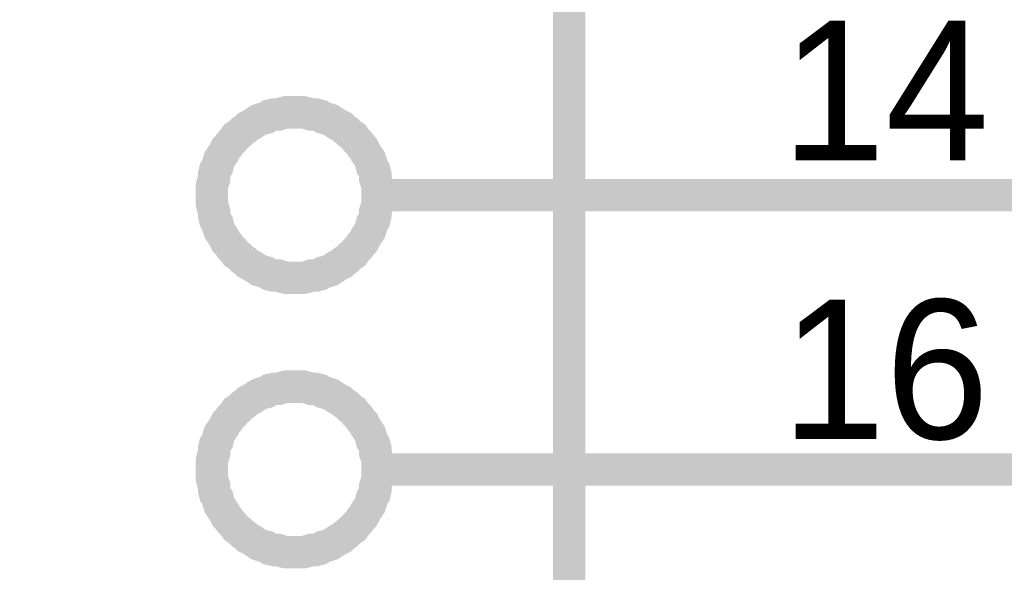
# Model space of a CAD drawing. Header units: inches. Extents: x 0 to 17, y 0 to 11.
# Tile 22 of 37: x 5.85 to 6.209, y 7.462 to 7.664. Entities that reach past the tile are written whole.
import ezdxf

# ---------------------------------------------------------------- set-up
doc = ezdxf.new("R2010")
doc.units = ezdxf.units.IN
doc.header["$MEASUREMENT"] = 0
doc.layers.add('Sheet', color=255, linetype='Continuous')

msp = doc.modelspace()

# ---------------------------------------------------------------- linework, layer by layer
at = {"layer": 'Sheet'}
for points in [[(5.65028, 8.29996, 0.0118, 0.0118, 0), (6.0503, 8.29996, 0.0118, 0.0118, 0), (6.0503, 6.99989, 0.0118, 0.0118, 0), (5.65028, 6.99989, 0.0118, 0.0118, 0), (5.65028, 8.29996, 0.0118, 0.0118, 0)], [(5.65028, 8.29996, 0.0039, 0.0039, 0), (5.65028, 6.99989, 0.0039, 0.0039, 0), (6.0503, 6.99989, 0.0039, 0.0039, 0), (6.0503, 8.29996, 0.0039, 0.0039, 0), (5.65028, 8.29996, 0.0039, 0.0039, 0), (5.65028, 8.29996, 0.0039, 0.0039, 0)]]:
    msp.add_lwpolyline(points, format="xyseb", close=True, dxfattribs=at)
for points in [[(5.92027, 7.59977, 0.0118, 0.0118, 0), (5.92027, 7.60136, 0.0118, 0.0118, 0), (5.92027, 7.60294, 0.0118, 0.0118, 0), (5.92066, 7.60453, 0.0118, 0.0118, 0), (5.92106, 7.60572, 0.0118, 0.0118, 0), (5.92106, 7.6073, 0.0118, 0.0118, 0), (5.92146, 7.60889, 0.0118, 0.0118, 0), (5.92225, 7.61008, 0.0118, 0.0118, 0), (5.92264, 7.61166, 0.0118, 0.0118, 0), (5.92304, 7.61285, 0.0118, 0.0118, 0), (5.92383, 7.61404, 0.0118, 0.0118, 0), (5.92463, 7.61523, 0.0118, 0.0118, 0), (5.92542, 7.61682, 0.0118, 0.0118, 0), (5.92621, 7.61761, 0.0118, 0.0118, 0), (5.92701, 7.6188, 0.0118, 0.0118, 0), (5.92819, 7.61999, 0.0118, 0.0118, 0), (5.92899, 7.62118, 0.0118, 0.0118, 0), (5.93018, 7.62197, 0.0118, 0.0118, 0), (5.93137, 7.62316, 0.0118, 0.0118, 0), (5.93256, 7.62395, 0.0118, 0.0118, 0), (5.93335, 7.62475, 0.0118, 0.0118, 0), (5.93493, 7.62554, 0.0118, 0.0118, 0), (5.93612, 7.62633, 0.0118, 0.0118, 0), (5.93731, 7.62713, 0.0118, 0.0118, 0), (5.9385, 7.62752, 0.0118, 0.0118, 0), (5.94009, 7.62792, 0.0118, 0.0118, 0), (5.94128, 7.62871, 0.0118, 0.0118, 0), (5.94286, 7.62911, 0.0118, 0.0118, 0), (5.94445, 7.62911, 0.0118, 0.0118, 0), (5.94564, 7.62951, 0.0118, 0.0118, 0), (5.94722, 7.6299, 0.0118, 0.0118, 0), (5.94881, 7.6299, 0.0118, 0.0118, 0), (5.9504, 7.6299, 0.0118, 0.0118, 0)], [(5.9504, 7.6299, 0.0118, 0.0118, 0), (5.9504, 7.6299, 0.0118, 0.0118, 0)], [(5.9504, 7.6299, 0.0118, 0.0118, 0), (5.95198, 7.6299, 0.0118, 0.0118, 0), (5.95357, 7.6299, 0.0118, 0.0118, 0), (5.95515, 7.62951, 0.0118, 0.0118, 0), (5.95634, 7.62911, 0.0118, 0.0118, 0), (5.95793, 7.62911, 0.0118, 0.0118, 0), (5.95951, 7.62871, 0.0118, 0.0118, 0), (5.9607, 7.62792, 0.0118, 0.0118, 0), (5.96229, 7.62752, 0.0118, 0.0118, 0), (5.96348, 7.62713, 0.0118, 0.0118, 0), (5.96467, 7.62633, 0.0118, 0.0118, 0), (5.96586, 7.62554, 0.0118, 0.0118, 0), (5.96744, 7.62475, 0.0118, 0.0118, 0), (5.96824, 7.62395, 0.0118, 0.0118, 0), (5.96943, 7.62316, 0.0118, 0.0118, 0), (5.97062, 7.62197, 0.0118, 0.0118, 0), (5.97181, 7.62118, 0.0118, 0.0118, 0), (5.9726, 7.61999, 0.0118, 0.0118, 0), (5.97379, 7.6188, 0.0118, 0.0118, 0), (5.97458, 7.61761, 0.0118, 0.0118, 0), (5.97537, 7.61682, 0.0118, 0.0118, 0), (5.97617, 7.61523, 0.0118, 0.0118, 0), (5.97696, 7.61404, 0.0118, 0.0118, 0), (5.97775, 7.61285, 0.0118, 0.0118, 0), (5.97815, 7.61166, 0.0118, 0.0118, 0), (5.97854, 7.61008, 0.0118, 0.0118, 0), (5.97934, 7.60889, 0.0118, 0.0118, 0), (5.97973, 7.6073, 0.0118, 0.0118, 0), (5.97973, 7.60572, 0.0118, 0.0118, 0), (5.98013, 7.60453, 0.0118, 0.0118, 0), (5.98053, 7.60294, 0.0118, 0.0118, 0), (5.98053, 7.60136, 0.0118, 0.0118, 0), (5.98053, 7.59977, 0.0118, 0.0118, 0)], [(5.92027, 7.59977, 0.0039, 0.0039, 0), (5.92027, 7.60136, 0.0039, 0.0039, 0), (5.92027, 7.60294, 0.0039, 0.0039, 0), (5.92066, 7.60453, 0.0039, 0.0039, 0), (5.92106, 7.60572, 0.0039, 0.0039, 0), (5.92106, 7.6073, 0.0039, 0.0039, 0), (5.92146, 7.60889, 0.0039, 0.0039, 0), (5.92225, 7.61008, 0.0039, 0.0039, 0), (5.92264, 7.61166, 0.0039, 0.0039, 0), (5.92304, 7.61285, 0.0039, 0.0039, 0), (5.92383, 7.61404, 0.0039, 0.0039, 0), (5.92463, 7.61523, 0.0039, 0.0039, 0), (5.92542, 7.61682, 0.0039, 0.0039, 0), (5.92621, 7.61761, 0.0039, 0.0039, 0), (5.92701, 7.6188, 0.0039, 0.0039, 0), (5.92819, 7.61999, 0.0039, 0.0039, 0), (5.92899, 7.62118, 0.0039, 0.0039, 0), (5.93018, 7.62197, 0.0039, 0.0039, 0), (5.93137, 7.62316, 0.0039, 0.0039, 0), (5.93256, 7.62395, 0.0039, 0.0039, 0), (5.93335, 7.62475, 0.0039, 0.0039, 0), (5.93493, 7.62554, 0.0039, 0.0039, 0), (5.93612, 7.62633, 0.0039, 0.0039, 0), (5.93731, 7.62713, 0.0039, 0.0039, 0), (5.9385, 7.62752, 0.0039, 0.0039, 0), (5.94009, 7.62792, 0.0039, 0.0039, 0), (5.94128, 7.62871, 0.0039, 0.0039, 0), (5.94286, 7.62911, 0.0039, 0.0039, 0), (5.94445, 7.62911, 0.0039, 0.0039, 0), (5.94564, 7.62951, 0.0039, 0.0039, 0), (5.94722, 7.6299, 0.0039, 0.0039, 0), (5.94881, 7.6299, 0.0039, 0.0039, 0), (5.9504, 7.6299, 0.0039, 0.0039, 0)], [(5.9504, 7.6299, 0.0039, 0.0039, 0), (5.9504, 7.6299, 0.0039, 0.0039, 0)], [(5.9504, 7.6299, 0.0039, 0.0039, 0), (5.95198, 7.6299, 0.0039, 0.0039, 0), (5.95357, 7.6299, 0.0039, 0.0039, 0), (5.95515, 7.62951, 0.0039, 0.0039, 0), (5.95634, 7.62911, 0.0039, 0.0039, 0), (5.95793, 7.62911, 0.0039, 0.0039, 0), (5.95951, 7.62871, 0.0039, 0.0039, 0), (5.9607, 7.62792, 0.0039, 0.0039, 0), (5.96229, 7.62752, 0.0039, 0.0039, 0), (5.96348, 7.62713, 0.0039, 0.0039, 0), (5.96467, 7.62633, 0.0039, 0.0039, 0), (5.96586, 7.62554, 0.0039, 0.0039, 0), (5.96744, 7.62475, 0.0039, 0.0039, 0), (5.96824, 7.62395, 0.0039, 0.0039, 0), (5.96943, 7.62316, 0.0039, 0.0039, 0), (5.97062, 7.62197, 0.0039, 0.0039, 0), (5.97181, 7.62118, 0.0039, 0.0039, 0), (5.9726, 7.61999, 0.0039, 0.0039, 0), (5.97379, 7.6188, 0.0039, 0.0039, 0), (5.97458, 7.61761, 0.0039, 0.0039, 0), (5.97537, 7.61682, 0.0039, 0.0039, 0), (5.97617, 7.61523, 0.0039, 0.0039, 0), (5.97696, 7.61404, 0.0039, 0.0039, 0), (5.97775, 7.61285, 0.0039, 0.0039, 0), (5.97815, 7.61166, 0.0039, 0.0039, 0), (5.97854, 7.61008, 0.0039, 0.0039, 0), (5.97934, 7.60889, 0.0039, 0.0039, 0), (5.97973, 7.6073, 0.0039, 0.0039, 0), (5.97973, 7.60572, 0.0039, 0.0039, 0), (5.98013, 7.60453, 0.0039, 0.0039, 0), (5.98053, 7.60294, 0.0039, 0.0039, 0), (5.98053, 7.60136, 0.0039, 0.0039, 0), (5.98053, 7.59977, 0.0039, 0.0039, 0)], [(5.9504, 7.56964, 0.0118, 0.0118, 0), (5.94881, 7.56964, 0.0118, 0.0118, 0), (5.94722, 7.56964, 0.0118, 0.0118, 0), (5.94564, 7.57003, 0.0118, 0.0118, 0), (5.94445, 7.57043, 0.0118, 0.0118, 0), (5.94286, 7.57043, 0.0118, 0.0118, 0), (5.94128, 7.57083, 0.0118, 0.0118, 0), (5.94009, 7.57162, 0.0118, 0.0118, 0), (5.9385, 7.57202, 0.0118, 0.0118, 0), (5.93731, 7.57241, 0.0118, 0.0118, 0), (5.93612, 7.57321, 0.0118, 0.0118, 0), (5.93493, 7.574, 0.0118, 0.0118, 0), (5.93335, 7.57479, 0.0118, 0.0118, 0), (5.93256, 7.57558, 0.0118, 0.0118, 0), (5.93137, 7.57638, 0.0118, 0.0118, 0), (5.93018, 7.57757, 0.0118, 0.0118, 0), (5.92899, 7.57836, 0.0118, 0.0118, 0), (5.92819, 7.57955, 0.0118, 0.0118, 0), (5.92701, 7.58074, 0.0118, 0.0118, 0), (5.92621, 7.58193, 0.0118, 0.0118, 0), (5.92542, 7.58272, 0.0118, 0.0118, 0), (5.92463, 7.58431, 0.0118, 0.0118, 0), (5.92383, 7.5855, 0.0118, 0.0118, 0), (5.92304, 7.58669, 0.0118, 0.0118, 0), (5.92264, 7.58787, 0.0118, 0.0118, 0), (5.92225, 7.58946, 0.0118, 0.0118, 0), (5.92146, 7.59065, 0.0118, 0.0118, 0), (5.92106, 7.59224, 0.0118, 0.0118, 0), (5.92106, 7.59382, 0.0118, 0.0118, 0), (5.92066, 7.59501, 0.0118, 0.0118, 0), (5.92027, 7.5966, 0.0118, 0.0118, 0), (5.92027, 7.59818, 0.0118, 0.0118, 0), (5.92027, 7.59977, 0.0118, 0.0118, 0)], [(5.92027, 7.59977, 0.0118, 0.0118, 0), (5.92027, 7.59977, 0.0118, 0.0118, 0)], [(5.98053, 7.59977, 0.0118, 0.0118, 0), (5.98053, 7.59818, 0.0118, 0.0118, 0), (5.98053, 7.5966, 0.0118, 0.0118, 0), (5.98013, 7.59501, 0.0118, 0.0118, 0), (5.97973, 7.59382, 0.0118, 0.0118, 0), (5.97973, 7.59224, 0.0118, 0.0118, 0), (5.97934, 7.59065, 0.0118, 0.0118, 0), (5.97854, 7.58946, 0.0118, 0.0118, 0), (5.97815, 7.58787, 0.0118, 0.0118, 0), (5.97775, 7.58669, 0.0118, 0.0118, 0), (5.97696, 7.5855, 0.0118, 0.0118, 0), (5.97617, 7.58431, 0.0118, 0.0118, 0), (5.97537, 7.58272, 0.0118, 0.0118, 0), (5.97458, 7.58193, 0.0118, 0.0118, 0), (5.97379, 7.58074, 0.0118, 0.0118, 0), (5.9726, 7.57955, 0.0118, 0.0118, 0), (5.97181, 7.57836, 0.0118, 0.0118, 0), (5.97062, 7.57757, 0.0118, 0.0118, 0), (5.96943, 7.57638, 0.0118, 0.0118, 0), (5.96824, 7.57558, 0.0118, 0.0118, 0), (5.96744, 7.57479, 0.0118, 0.0118, 0), (5.96586, 7.574, 0.0118, 0.0118, 0), (5.96467, 7.57321, 0.0118, 0.0118, 0), (5.96348, 7.57241, 0.0118, 0.0118, 0), (5.96229, 7.57202, 0.0118, 0.0118, 0), (5.9607, 7.57162, 0.0118, 0.0118, 0), (5.95951, 7.57083, 0.0118, 0.0118, 0), (5.95793, 7.57043, 0.0118, 0.0118, 0), (5.95634, 7.57043, 0.0118, 0.0118, 0), (5.95515, 7.57003, 0.0118, 0.0118, 0), (5.95357, 7.56964, 0.0118, 0.0118, 0), (5.95198, 7.56964, 0.0118, 0.0118, 0), (5.9504, 7.56964, 0.0118, 0.0118, 0)], [(6.0503, 7.59977, 0.0118, 0.0118, 0), (5.98053, 7.59977, 0.0118, 0.0118, 0)], [(5.98053, 7.59977, 0.0118, 0.0118, 0), (5.98053, 7.59977, 0.0118, 0.0118, 0), (5.98053, 7.59977, 0.0118, 0.0118, 0), (5.98053, 7.59977, 0.0118, 0.0118, 0), (5.98053, 7.59977, 0.0118, 0.0118, 0), (5.98053, 7.59977, 0.0118, 0.0118, 0), (5.98053, 7.59977, 0.0118, 0.0118, 0), (5.98053, 7.59977, 0.0118, 0.0118, 0), (5.98053, 7.59977, 0.0118, 0.0118, 0), (5.98053, 7.59977, 0.0118, 0.0118, 0), (5.98053, 7.59977, 0.0118, 0.0118, 0), (5.98053, 7.59977, 0.0118, 0.0118, 0), (5.98053, 7.59977, 0.0118, 0.0118, 0), (5.98053, 7.59977, 0.0118, 0.0118, 0), (5.98053, 7.59977, 0.0118, 0.0118, 0), (5.98053, 7.59977, 0.0118, 0.0118, 0), (5.98053, 7.59977, 0.0118, 0.0118, 0), (5.98053, 7.59977, 0.0118, 0.0118, 0), (5.98053, 7.59977, 0.0118, 0.0118, 0), (5.98053, 7.59977, 0.0118, 0.0118, 0), (5.98053, 7.59977, 0.0118, 0.0118, 0), (5.98053, 7.59977, 0.0118, 0.0118, 0), (5.98053, 7.59977, 0.0118, 0.0118, 0), (5.98053, 7.59977, 0.0118, 0.0118, 0), (5.98053, 7.59977, 0.0118, 0.0118, 0), (5.98053, 7.59977, 0.0118, 0.0118, 0), (5.98053, 7.59977, 0.0118, 0.0118, 0), (5.98053, 7.59977, 0.0118, 0.0118, 0), (5.98053, 7.59977, 0.0118, 0.0118, 0), (5.98053, 7.59977, 0.0118, 0.0118, 0), (5.98053, 7.59977, 0.0118, 0.0118, 0), (5.98053, 7.59977, 0.0118, 0.0118, 0), (5.98053, 7.59977, 0.0118, 0.0118, 0)], [(5.98053, 7.59977, 0.0118, 0.0118, 0), (5.98053, 7.59977, 0.0118, 0.0118, 0)], [(6.0503, 7.59977, 0.0118, 0.0118, 0), (6.25051, 7.59977, 0.0118, 0.0118, 0)], [(5.9504, 7.56964, 0.0039, 0.0039, 0), (5.94881, 7.56964, 0.0039, 0.0039, 0), (5.94722, 7.56964, 0.0039, 0.0039, 0), (5.94564, 7.57003, 0.0039, 0.0039, 0), (5.94445, 7.57043, 0.0039, 0.0039, 0), (5.94286, 7.57043, 0.0039, 0.0039, 0), (5.94128, 7.57083, 0.0039, 0.0039, 0), (5.94009, 7.57162, 0.0039, 0.0039, 0), (5.9385, 7.57202, 0.0039, 0.0039, 0), (5.93731, 7.57241, 0.0039, 0.0039, 0), (5.93612, 7.57321, 0.0039, 0.0039, 0), (5.93493, 7.574, 0.0039, 0.0039, 0), (5.93335, 7.57479, 0.0039, 0.0039, 0), (5.93256, 7.57558, 0.0039, 0.0039, 0), (5.93137, 7.57638, 0.0039, 0.0039, 0), (5.93018, 7.57757, 0.0039, 0.0039, 0), (5.92899, 7.57836, 0.0039, 0.0039, 0), (5.92819, 7.57955, 0.0039, 0.0039, 0), (5.92701, 7.58074, 0.0039, 0.0039, 0), (5.92621, 7.58193, 0.0039, 0.0039, 0), (5.92542, 7.58272, 0.0039, 0.0039, 0), (5.92463, 7.58431, 0.0039, 0.0039, 0), (5.92383, 7.5855, 0.0039, 0.0039, 0), (5.92304, 7.58669, 0.0039, 0.0039, 0), (5.92264, 7.58787, 0.0039, 0.0039, 0), (5.92225, 7.58946, 0.0039, 0.0039, 0), (5.92146, 7.59065, 0.0039, 0.0039, 0), (5.92106, 7.59224, 0.0039, 0.0039, 0), (5.92106, 7.59382, 0.0039, 0.0039, 0), (5.92066, 7.59501, 0.0039, 0.0039, 0), (5.92027, 7.5966, 0.0039, 0.0039, 0), (5.92027, 7.59818, 0.0039, 0.0039, 0), (5.92027, 7.59977, 0.0039, 0.0039, 0)], [(5.92027, 7.59977, 0.0039, 0.0039, 0), (5.92027, 7.59977, 0.0039, 0.0039, 0)], [(5.98053, 7.59977, 0.0039, 0.0039, 0), (5.98053, 7.59818, 0.0039, 0.0039, 0), (5.98053, 7.5966, 0.0039, 0.0039, 0), (5.98013, 7.59501, 0.0039, 0.0039, 0), (5.97973, 7.59382, 0.0039, 0.0039, 0), (5.97973, 7.59224, 0.0039, 0.0039, 0), (5.97934, 7.59065, 0.0039, 0.0039, 0), (5.97854, 7.58946, 0.0039, 0.0039, 0), (5.97815, 7.58787, 0.0039, 0.0039, 0), (5.97775, 7.58669, 0.0039, 0.0039, 0), (5.97696, 7.5855, 0.0039, 0.0039, 0), (5.97617, 7.58431, 0.0039, 0.0039, 0), (5.97537, 7.58272, 0.0039, 0.0039, 0), (5.97458, 7.58193, 0.0039, 0.0039, 0), (5.97379, 7.58074, 0.0039, 0.0039, 0), (5.9726, 7.57955, 0.0039, 0.0039, 0), (5.97181, 7.57836, 0.0039, 0.0039, 0), (5.97062, 7.57757, 0.0039, 0.0039, 0), (5.96943, 7.57638, 0.0039, 0.0039, 0), (5.96824, 7.57558, 0.0039, 0.0039, 0), (5.96744, 7.57479, 0.0039, 0.0039, 0), (5.96586, 7.574, 0.0039, 0.0039, 0), (5.96467, 7.57321, 0.0039, 0.0039, 0), (5.96348, 7.57241, 0.0039, 0.0039, 0), (5.96229, 7.57202, 0.0039, 0.0039, 0), (5.9607, 7.57162, 0.0039, 0.0039, 0), (5.95951, 7.57083, 0.0039, 0.0039, 0), (5.95793, 7.57043, 0.0039, 0.0039, 0), (5.95634, 7.57043, 0.0039, 0.0039, 0), (5.95515, 7.57003, 0.0039, 0.0039, 0), (5.95357, 7.56964, 0.0039, 0.0039, 0), (5.95198, 7.56964, 0.0039, 0.0039, 0), (5.9504, 7.56964, 0.0039, 0.0039, 0)], [(5.98053, 7.59977, 0.0039, 0.0039, 0), (5.98053, 7.59977, 0.0039, 0.0039, 0), (5.98053, 7.59977, 0.0039, 0.0039, 0), (5.98053, 7.59977, 0.0039, 0.0039, 0), (5.98053, 7.59977, 0.0039, 0.0039, 0), (5.98053, 7.59977, 0.0039, 0.0039, 0), (5.98053, 7.59977, 0.0039, 0.0039, 0), (5.98053, 7.59977, 0.0039, 0.0039, 0), (5.98053, 7.59977, 0.0039, 0.0039, 0), (5.98053, 7.59977, 0.0039, 0.0039, 0), (5.98053, 7.59977, 0.0039, 0.0039, 0), (5.98053, 7.59977, 0.0039, 0.0039, 0), (5.98053, 7.59977, 0.0039, 0.0039, 0), (5.98053, 7.59977, 0.0039, 0.0039, 0), (5.98053, 7.59977, 0.0039, 0.0039, 0), (5.98053, 7.59977, 0.0039, 0.0039, 0), (5.98053, 7.59977, 0.0039, 0.0039, 0), (5.98053, 7.59977, 0.0039, 0.0039, 0), (5.98053, 7.59977, 0.0039, 0.0039, 0), (5.98053, 7.59977, 0.0039, 0.0039, 0), (5.98053, 7.59977, 0.0039, 0.0039, 0), (5.98053, 7.59977, 0.0039, 0.0039, 0), (5.98053, 7.59977, 0.0039, 0.0039, 0), (5.98053, 7.59977, 0.0039, 0.0039, 0), (5.98053, 7.59977, 0.0039, 0.0039, 0), (5.98053, 7.59977, 0.0039, 0.0039, 0), (5.98053, 7.59977, 0.0039, 0.0039, 0), (5.98053, 7.59977, 0.0039, 0.0039, 0), (5.98053, 7.59977, 0.0039, 0.0039, 0), (5.98053, 7.59977, 0.0039, 0.0039, 0), (5.98053, 7.59977, 0.0039, 0.0039, 0), (5.98053, 7.59977, 0.0039, 0.0039, 0), (5.98053, 7.59977, 0.0039, 0.0039, 0)], [(5.98053, 7.59977, 0.0039, 0.0039, 0), (5.98053, 7.59977, 0.0039, 0.0039, 0)], [(5.92027, 7.49986, 0.0118, 0.0118, 0), (5.92027, 7.50144, 0.0118, 0.0118, 0), (5.92027, 7.50303, 0.0118, 0.0118, 0), (5.92066, 7.50461, 0.0118, 0.0118, 0), (5.92106, 7.5058, 0.0118, 0.0118, 0), (5.92106, 7.50739, 0.0118, 0.0118, 0), (5.92146, 7.50897, 0.0118, 0.0118, 0), (5.92225, 7.51016, 0.0118, 0.0118, 0), (5.92264, 7.51175, 0.0118, 0.0118, 0), (5.92304, 7.51294, 0.0118, 0.0118, 0), (5.92383, 7.51413, 0.0118, 0.0118, 0), (5.92463, 7.51532, 0.0118, 0.0118, 0), (5.92542, 7.5169, 0.0118, 0.0118, 0), (5.92621, 7.5177, 0.0118, 0.0118, 0), (5.92701, 7.51889, 0.0118, 0.0118, 0), (5.92819, 7.52008, 0.0118, 0.0118, 0), (5.92899, 7.52127, 0.0118, 0.0118, 0), (5.93018, 7.52206, 0.0118, 0.0118, 0), (5.93137, 7.52325, 0.0118, 0.0118, 0), (5.93256, 7.52404, 0.0118, 0.0118, 0), (5.93335, 7.52483, 0.0118, 0.0118, 0), (5.93493, 7.52563, 0.0118, 0.0118, 0), (5.93612, 7.52642, 0.0118, 0.0118, 0), (5.93731, 7.52721, 0.0118, 0.0118, 0), (5.9385, 7.52761, 0.0118, 0.0118, 0), (5.94009, 7.52801, 0.0118, 0.0118, 0), (5.94128, 7.5288, 0.0118, 0.0118, 0), (5.94286, 7.5292, 0.0118, 0.0118, 0), (5.94445, 7.5292, 0.0118, 0.0118, 0), (5.94564, 7.52959, 0.0118, 0.0118, 0), (5.94722, 7.52999, 0.0118, 0.0118, 0), (5.94881, 7.52999, 0.0118, 0.0118, 0), (5.9504, 7.52999, 0.0118, 0.0118, 0)], [(5.9504, 7.52999, 0.0118, 0.0118, 0), (5.9504, 7.52999, 0.0118, 0.0118, 0)], [(5.9504, 7.52999, 0.0118, 0.0118, 0), (5.95198, 7.52999, 0.0118, 0.0118, 0), (5.95357, 7.52999, 0.0118, 0.0118, 0), (5.95515, 7.52959, 0.0118, 0.0118, 0), (5.95634, 7.5292, 0.0118, 0.0118, 0), (5.95793, 7.5292, 0.0118, 0.0118, 0), (5.95951, 7.5288, 0.0118, 0.0118, 0), (5.9607, 7.52801, 0.0118, 0.0118, 0), (5.96229, 7.52761, 0.0118, 0.0118, 0), (5.96348, 7.52721, 0.0118, 0.0118, 0), (5.96467, 7.52642, 0.0118, 0.0118, 0), (5.96586, 7.52563, 0.0118, 0.0118, 0), (5.96744, 7.52483, 0.0118, 0.0118, 0), (5.96824, 7.52404, 0.0118, 0.0118, 0), (5.96943, 7.52325, 0.0118, 0.0118, 0), (5.97062, 7.52206, 0.0118, 0.0118, 0), (5.97181, 7.52127, 0.0118, 0.0118, 0), (5.9726, 7.52008, 0.0118, 0.0118, 0), (5.97379, 7.51889, 0.0118, 0.0118, 0), (5.97458, 7.5177, 0.0118, 0.0118, 0), (5.97537, 7.5169, 0.0118, 0.0118, 0), (5.97617, 7.51532, 0.0118, 0.0118, 0), (5.97696, 7.51413, 0.0118, 0.0118, 0), (5.97775, 7.51294, 0.0118, 0.0118, 0), (5.97815, 7.51175, 0.0118, 0.0118, 0), (5.97854, 7.51016, 0.0118, 0.0118, 0), (5.97934, 7.50897, 0.0118, 0.0118, 0), (5.97973, 7.50739, 0.0118, 0.0118, 0), (5.97973, 7.5058, 0.0118, 0.0118, 0), (5.98013, 7.50461, 0.0118, 0.0118, 0), (5.98053, 7.50303, 0.0118, 0.0118, 0), (5.98053, 7.50144, 0.0118, 0.0118, 0), (5.98053, 7.49986, 0.0118, 0.0118, 0)], [(5.92027, 7.49986, 0.0039, 0.0039, 0), (5.92027, 7.50144, 0.0039, 0.0039, 0), (5.92027, 7.50303, 0.0039, 0.0039, 0), (5.92066, 7.50461, 0.0039, 0.0039, 0), (5.92106, 7.5058, 0.0039, 0.0039, 0), (5.92106, 7.50739, 0.0039, 0.0039, 0), (5.92146, 7.50897, 0.0039, 0.0039, 0), (5.92225, 7.51016, 0.0039, 0.0039, 0), (5.92264, 7.51175, 0.0039, 0.0039, 0), (5.92304, 7.51294, 0.0039, 0.0039, 0), (5.92383, 7.51413, 0.0039, 0.0039, 0), (5.92463, 7.51532, 0.0039, 0.0039, 0), (5.92542, 7.5169, 0.0039, 0.0039, 0), (5.92621, 7.5177, 0.0039, 0.0039, 0), (5.92701, 7.51889, 0.0039, 0.0039, 0), (5.92819, 7.52008, 0.0039, 0.0039, 0), (5.92899, 7.52127, 0.0039, 0.0039, 0), (5.93018, 7.52206, 0.0039, 0.0039, 0), (5.93137, 7.52325, 0.0039, 0.0039, 0), (5.93256, 7.52404, 0.0039, 0.0039, 0), (5.93335, 7.52483, 0.0039, 0.0039, 0), (5.93493, 7.52563, 0.0039, 0.0039, 0), (5.93612, 7.52642, 0.0039, 0.0039, 0), (5.93731, 7.52721, 0.0039, 0.0039, 0), (5.9385, 7.52761, 0.0039, 0.0039, 0), (5.94009, 7.52801, 0.0039, 0.0039, 0), (5.94128, 7.5288, 0.0039, 0.0039, 0), (5.94286, 7.5292, 0.0039, 0.0039, 0), (5.94445, 7.5292, 0.0039, 0.0039, 0), (5.94564, 7.52959, 0.0039, 0.0039, 0), (5.94722, 7.52999, 0.0039, 0.0039, 0), (5.94881, 7.52999, 0.0039, 0.0039, 0), (5.9504, 7.52999, 0.0039, 0.0039, 0)], [(5.9504, 7.52999, 0.0039, 0.0039, 0), (5.9504, 7.52999, 0.0039, 0.0039, 0)], [(5.9504, 7.52999, 0.0039, 0.0039, 0), (5.95198, 7.52999, 0.0039, 0.0039, 0), (5.95357, 7.52999, 0.0039, 0.0039, 0), (5.95515, 7.52959, 0.0039, 0.0039, 0), (5.95634, 7.5292, 0.0039, 0.0039, 0), (5.95793, 7.5292, 0.0039, 0.0039, 0), (5.95951, 7.5288, 0.0039, 0.0039, 0), (5.9607, 7.52801, 0.0039, 0.0039, 0), (5.96229, 7.52761, 0.0039, 0.0039, 0), (5.96348, 7.52721, 0.0039, 0.0039, 0), (5.96467, 7.52642, 0.0039, 0.0039, 0), (5.96586, 7.52563, 0.0039, 0.0039, 0), (5.96744, 7.52483, 0.0039, 0.0039, 0), (5.96824, 7.52404, 0.0039, 0.0039, 0), (5.96943, 7.52325, 0.0039, 0.0039, 0), (5.97062, 7.52206, 0.0039, 0.0039, 0), (5.97181, 7.52127, 0.0039, 0.0039, 0), (5.9726, 7.52008, 0.0039, 0.0039, 0), (5.97379, 7.51889, 0.0039, 0.0039, 0), (5.97458, 7.5177, 0.0039, 0.0039, 0), (5.97537, 7.5169, 0.0039, 0.0039, 0), (5.97617, 7.51532, 0.0039, 0.0039, 0), (5.97696, 7.51413, 0.0039, 0.0039, 0), (5.97775, 7.51294, 0.0039, 0.0039, 0), (5.97815, 7.51175, 0.0039, 0.0039, 0), (5.97854, 7.51016, 0.0039, 0.0039, 0), (5.97934, 7.50897, 0.0039, 0.0039, 0), (5.97973, 7.50739, 0.0039, 0.0039, 0), (5.97973, 7.5058, 0.0039, 0.0039, 0), (5.98013, 7.50461, 0.0039, 0.0039, 0), (5.98053, 7.50303, 0.0039, 0.0039, 0), (5.98053, 7.50144, 0.0039, 0.0039, 0), (5.98053, 7.49986, 0.0039, 0.0039, 0)], [(5.9504, 7.46972, 0.0118, 0.0118, 0), (5.94881, 7.46972, 0.0118, 0.0118, 0), (5.94722, 7.46972, 0.0118, 0.0118, 0), (5.94564, 7.47012, 0.0118, 0.0118, 0), (5.94445, 7.47052, 0.0118, 0.0118, 0), (5.94286, 7.47052, 0.0118, 0.0118, 0), (5.94128, 7.47091, 0.0118, 0.0118, 0), (5.94009, 7.47171, 0.0118, 0.0118, 0), (5.9385, 7.4721, 0.0118, 0.0118, 0), (5.93731, 7.4725, 0.0118, 0.0118, 0), (5.93612, 7.47329, 0.0118, 0.0118, 0), (5.93493, 7.47408, 0.0118, 0.0118, 0), (5.93335, 7.47488, 0.0118, 0.0118, 0), (5.93256, 7.47567, 0.0118, 0.0118, 0), (5.93137, 7.47646, 0.0118, 0.0118, 0), (5.93018, 7.47765, 0.0118, 0.0118, 0), (5.92899, 7.47845, 0.0118, 0.0118, 0), (5.92819, 7.47964, 0.0118, 0.0118, 0), (5.92701, 7.48082, 0.0118, 0.0118, 0), (5.92621, 7.48201, 0.0118, 0.0118, 0), (5.92542, 7.48281, 0.0118, 0.0118, 0), (5.92463, 7.48439, 0.0118, 0.0118, 0), (5.92383, 7.48558, 0.0118, 0.0118, 0), (5.92304, 7.48677, 0.0118, 0.0118, 0), (5.92264, 7.48796, 0.0118, 0.0118, 0), (5.92225, 7.48955, 0.0118, 0.0118, 0), (5.92146, 7.49074, 0.0118, 0.0118, 0), (5.92106, 7.49232, 0.0118, 0.0118, 0), (5.92106, 7.49391, 0.0118, 0.0118, 0), (5.92066, 7.4951, 0.0118, 0.0118, 0), (5.92027, 7.49668, 0.0118, 0.0118, 0), (5.92027, 7.49827, 0.0118, 0.0118, 0), (5.92027, 7.49986, 0.0118, 0.0118, 0)], [(5.92027, 7.49986, 0.0118, 0.0118, 0), (5.92027, 7.49986, 0.0118, 0.0118, 0)], [(5.98053, 7.49986, 0.0118, 0.0118, 0), (5.98053, 7.49827, 0.0118, 0.0118, 0), (5.98053, 7.49668, 0.0118, 0.0118, 0), (5.98013, 7.4951, 0.0118, 0.0118, 0), (5.97973, 7.49391, 0.0118, 0.0118, 0), (5.97973, 7.49232, 0.0118, 0.0118, 0), (5.97934, 7.49074, 0.0118, 0.0118, 0), (5.97854, 7.48955, 0.0118, 0.0118, 0), (5.97815, 7.48796, 0.0118, 0.0118, 0), (5.97775, 7.48677, 0.0118, 0.0118, 0), (5.97696, 7.48558, 0.0118, 0.0118, 0), (5.97617, 7.48439, 0.0118, 0.0118, 0), (5.97537, 7.48281, 0.0118, 0.0118, 0), (5.97458, 7.48201, 0.0118, 0.0118, 0), (5.97379, 7.48082, 0.0118, 0.0118, 0), (5.9726, 7.47964, 0.0118, 0.0118, 0), (5.97181, 7.47845, 0.0118, 0.0118, 0), (5.97062, 7.47765, 0.0118, 0.0118, 0), (5.96943, 7.47646, 0.0118, 0.0118, 0), (5.96824, 7.47567, 0.0118, 0.0118, 0), (5.96744, 7.47488, 0.0118, 0.0118, 0), (5.96586, 7.47408, 0.0118, 0.0118, 0), (5.96467, 7.47329, 0.0118, 0.0118, 0), (5.96348, 7.4725, 0.0118, 0.0118, 0), (5.96229, 7.4721, 0.0118, 0.0118, 0), (5.9607, 7.47171, 0.0118, 0.0118, 0), (5.95951, 7.47091, 0.0118, 0.0118, 0), (5.95793, 7.47052, 0.0118, 0.0118, 0), (5.95634, 7.47052, 0.0118, 0.0118, 0), (5.95515, 7.47012, 0.0118, 0.0118, 0), (5.95357, 7.46972, 0.0118, 0.0118, 0), (5.95198, 7.46972, 0.0118, 0.0118, 0), (5.9504, 7.46972, 0.0118, 0.0118, 0)], [(6.0503, 7.49986, 0.0118, 0.0118, 0), (5.98053, 7.49986, 0.0118, 0.0118, 0)], [(5.98053, 7.49986, 0.0118, 0.0118, 0), (5.98053, 7.49986, 0.0118, 0.0118, 0), (5.98053, 7.49986, 0.0118, 0.0118, 0), (5.98053, 7.49986, 0.0118, 0.0118, 0), (5.98053, 7.49986, 0.0118, 0.0118, 0), (5.98053, 7.49986, 0.0118, 0.0118, 0), (5.98053, 7.49986, 0.0118, 0.0118, 0), (5.98053, 7.49986, 0.0118, 0.0118, 0), (5.98053, 7.49986, 0.0118, 0.0118, 0), (5.98053, 7.49986, 0.0118, 0.0118, 0), (5.98053, 7.49986, 0.0118, 0.0118, 0), (5.98053, 7.49986, 0.0118, 0.0118, 0), (5.98053, 7.49986, 0.0118, 0.0118, 0), (5.98053, 7.49986, 0.0118, 0.0118, 0), (5.98053, 7.49986, 0.0118, 0.0118, 0), (5.98053, 7.49986, 0.0118, 0.0118, 0), (5.98053, 7.49986, 0.0118, 0.0118, 0), (5.98053, 7.49986, 0.0118, 0.0118, 0), (5.98053, 7.49986, 0.0118, 0.0118, 0), (5.98053, 7.49986, 0.0118, 0.0118, 0), (5.98053, 7.49986, 0.0118, 0.0118, 0), (5.98053, 7.49986, 0.0118, 0.0118, 0), (5.98053, 7.49986, 0.0118, 0.0118, 0), (5.98053, 7.49986, 0.0118, 0.0118, 0), (5.98053, 7.49986, 0.0118, 0.0118, 0), (5.98053, 7.49986, 0.0118, 0.0118, 0), (5.98053, 7.49986, 0.0118, 0.0118, 0), (5.98053, 7.49986, 0.0118, 0.0118, 0), (5.98053, 7.49986, 0.0118, 0.0118, 0), (5.98053, 7.49986, 0.0118, 0.0118, 0), (5.98053, 7.49986, 0.0118, 0.0118, 0), (5.98053, 7.49986, 0.0118, 0.0118, 0), (5.98053, 7.49986, 0.0118, 0.0118, 0)], [(5.98053, 7.49986, 0.0118, 0.0118, 0), (5.98053, 7.49986, 0.0118, 0.0118, 0)], [(6.0503, 7.49986, 0.0118, 0.0118, 0), (6.25051, 7.49986, 0.0118, 0.0118, 0)], [(5.9504, 7.46972, 0.0039, 0.0039, 0), (5.94881, 7.46972, 0.0039, 0.0039, 0), (5.94722, 7.46972, 0.0039, 0.0039, 0), (5.94564, 7.47012, 0.0039, 0.0039, 0), (5.94445, 7.47052, 0.0039, 0.0039, 0), (5.94286, 7.47052, 0.0039, 0.0039, 0), (5.94128, 7.47091, 0.0039, 0.0039, 0), (5.94009, 7.47171, 0.0039, 0.0039, 0), (5.9385, 7.4721, 0.0039, 0.0039, 0), (5.93731, 7.4725, 0.0039, 0.0039, 0), (5.93612, 7.47329, 0.0039, 0.0039, 0), (5.93493, 7.47408, 0.0039, 0.0039, 0), (5.93335, 7.47488, 0.0039, 0.0039, 0), (5.93256, 7.47567, 0.0039, 0.0039, 0), (5.93137, 7.47646, 0.0039, 0.0039, 0), (5.93018, 7.47765, 0.0039, 0.0039, 0), (5.92899, 7.47845, 0.0039, 0.0039, 0), (5.92819, 7.47964, 0.0039, 0.0039, 0), (5.92701, 7.48082, 0.0039, 0.0039, 0), (5.92621, 7.48201, 0.0039, 0.0039, 0), (5.92542, 7.48281, 0.0039, 0.0039, 0), (5.92463, 7.48439, 0.0039, 0.0039, 0), (5.92383, 7.48558, 0.0039, 0.0039, 0), (5.92304, 7.48677, 0.0039, 0.0039, 0), (5.92264, 7.48796, 0.0039, 0.0039, 0), (5.92225, 7.48955, 0.0039, 0.0039, 0), (5.92146, 7.49074, 0.0039, 0.0039, 0), (5.92106, 7.49232, 0.0039, 0.0039, 0), (5.92106, 7.49391, 0.0039, 0.0039, 0), (5.92066, 7.4951, 0.0039, 0.0039, 0), (5.92027, 7.49668, 0.0039, 0.0039, 0), (5.92027, 7.49827, 0.0039, 0.0039, 0), (5.92027, 7.49986, 0.0039, 0.0039, 0)], [(5.92027, 7.49986, 0.0039, 0.0039, 0), (5.92027, 7.49986, 0.0039, 0.0039, 0)], [(5.98053, 7.49986, 0.0039, 0.0039, 0), (5.98053, 7.49827, 0.0039, 0.0039, 0), (5.98053, 7.49668, 0.0039, 0.0039, 0), (5.98013, 7.4951, 0.0039, 0.0039, 0), (5.97973, 7.49391, 0.0039, 0.0039, 0), (5.97973, 7.49232, 0.0039, 0.0039, 0), (5.97934, 7.49074, 0.0039, 0.0039, 0), (5.97854, 7.48955, 0.0039, 0.0039, 0), (5.97815, 7.48796, 0.0039, 0.0039, 0), (5.97775, 7.48677, 0.0039, 0.0039, 0), (5.97696, 7.48558, 0.0039, 0.0039, 0), (5.97617, 7.48439, 0.0039, 0.0039, 0), (5.97537, 7.48281, 0.0039, 0.0039, 0), (5.97458, 7.48201, 0.0039, 0.0039, 0), (5.97379, 7.48082, 0.0039, 0.0039, 0), (5.9726, 7.47964, 0.0039, 0.0039, 0), (5.97181, 7.47845, 0.0039, 0.0039, 0), (5.97062, 7.47765, 0.0039, 0.0039, 0), (5.96943, 7.47646, 0.0039, 0.0039, 0), (5.96824, 7.47567, 0.0039, 0.0039, 0), (5.96744, 7.47488, 0.0039, 0.0039, 0), (5.96586, 7.47408, 0.0039, 0.0039, 0), (5.96467, 7.47329, 0.0039, 0.0039, 0), (5.96348, 7.4725, 0.0039, 0.0039, 0), (5.96229, 7.4721, 0.0039, 0.0039, 0), (5.9607, 7.47171, 0.0039, 0.0039, 0), (5.95951, 7.47091, 0.0039, 0.0039, 0), (5.95793, 7.47052, 0.0039, 0.0039, 0), (5.95634, 7.47052, 0.0039, 0.0039, 0), (5.95515, 7.47012, 0.0039, 0.0039, 0), (5.95357, 7.46972, 0.0039, 0.0039, 0), (5.95198, 7.46972, 0.0039, 0.0039, 0), (5.9504, 7.46972, 0.0039, 0.0039, 0)], [(5.98053, 7.49986, 0.0039, 0.0039, 0), (5.98053, 7.49986, 0.0039, 0.0039, 0), (5.98053, 7.49986, 0.0039, 0.0039, 0), (5.98053, 7.49986, 0.0039, 0.0039, 0), (5.98053, 7.49986, 0.0039, 0.0039, 0), (5.98053, 7.49986, 0.0039, 0.0039, 0), (5.98053, 7.49986, 0.0039, 0.0039, 0), (5.98053, 7.49986, 0.0039, 0.0039, 0), (5.98053, 7.49986, 0.0039, 0.0039, 0), (5.98053, 7.49986, 0.0039, 0.0039, 0), (5.98053, 7.49986, 0.0039, 0.0039, 0), (5.98053, 7.49986, 0.0039, 0.0039, 0), (5.98053, 7.49986, 0.0039, 0.0039, 0), (5.98053, 7.49986, 0.0039, 0.0039, 0), (5.98053, 7.49986, 0.0039, 0.0039, 0), (5.98053, 7.49986, 0.0039, 0.0039, 0), (5.98053, 7.49986, 0.0039, 0.0039, 0), (5.98053, 7.49986, 0.0039, 0.0039, 0), (5.98053, 7.49986, 0.0039, 0.0039, 0), (5.98053, 7.49986, 0.0039, 0.0039, 0), (5.98053, 7.49986, 0.0039, 0.0039, 0), (5.98053, 7.49986, 0.0039, 0.0039, 0), (5.98053, 7.49986, 0.0039, 0.0039, 0), (5.98053, 7.49986, 0.0039, 0.0039, 0), (5.98053, 7.49986, 0.0039, 0.0039, 0), (5.98053, 7.49986, 0.0039, 0.0039, 0), (5.98053, 7.49986, 0.0039, 0.0039, 0), (5.98053, 7.49986, 0.0039, 0.0039, 0), (5.98053, 7.49986, 0.0039, 0.0039, 0), (5.98053, 7.49986, 0.0039, 0.0039, 0), (5.98053, 7.49986, 0.0039, 0.0039, 0), (5.98053, 7.49986, 0.0039, 0.0039, 0), (5.98053, 7.49986, 0.0039, 0.0039, 0)], [(5.98053, 7.49986, 0.0039, 0.0039, 0), (5.98053, 7.49986, 0.0039, 0.0039, 0)]]:
    msp.add_lwpolyline(points, format="xyseb", dxfattribs=at)

# ---------------------------------------------------------------- texts
for s, p in [('14', (6.12761, 7.61246)), ('16', (6.12761, 7.51096))]:
    msp.add_text(s, height=0.05075, dxfattribs=at).set_placement(p)

doc.saveas('drawing.dxf')
